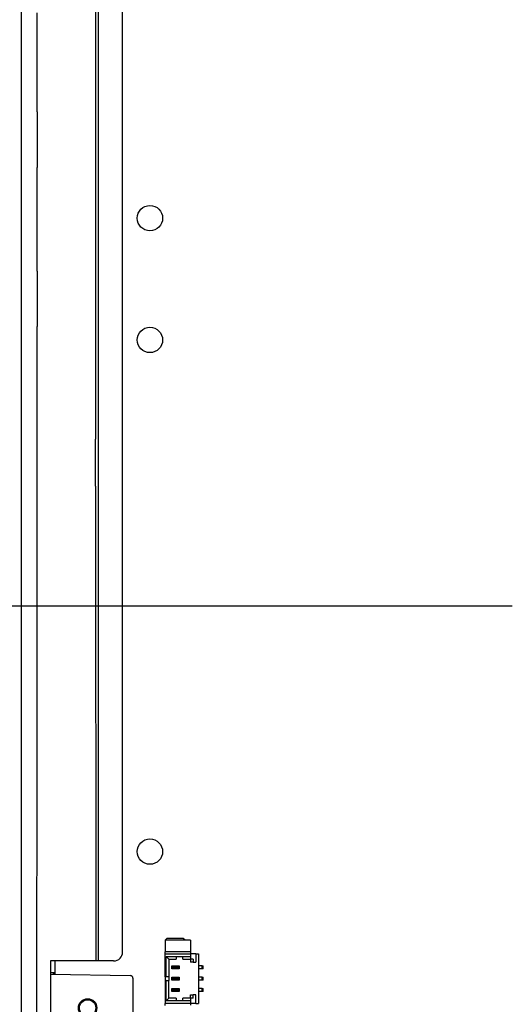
# Model space of a CAD drawing. Header units: millimetres. Extents: x 618 to 1482, y 17 to 575.
# Tile 21 of 90: x 937 to 978, y 203 to 285. Entities that reach past the tile are written whole.
import ezdxf

# ---------------------------------------------------------------- set-up
doc = ezdxf.new("R2010")
doc.units = ezdxf.units.MM
doc.layers.add('1', color=7, linetype='Continuous')
doc.styles.add('CONVERTER_11', font='txt.shx', dxfattribs={"width": 0.9})
doc.dimstyles.new('ME10_DIM_17', dxfattribs={"dimtxt": 4.666667, "dimasz": 0.18, "dimexe": 2.706667, "dimexo": 1.693333, "dimgap": 3.386667, "dimtad": 1, "dimlfac": 0.03937, "dimzin": 4, "dimdsep": 46, "dimtxsty": 'CONVERTER_11', "dimsah": 1, "dimcen": 0.09, "dimclrd": 140, "dimclre": 140, "dimclrt": 4, "dimadec": 0, "dimazin": 0, "dimtfac": 1, "dimtdec": 4, "dimtix": 1, "dimtofl": 0, "dimtmove": 0, "dimatfit": 0, "dimfxl": 1, "dimtolj": 1, "dimtzin": 0, "dimarcsym": 0})

# ---------------------------------------------------------------- blocks, each defined once
blk = doc.blocks.new('cu_bee7s_cca__41', base_point=(1238.76, 264.91))
at = {"color": 124, "linetype": 'Continuous'}
for p, q in [((1251.76, 371.41), (1251.76, 378.94)), ((1251.76, 369.63), (1251.76, 371.41)), ((1251.76, 369.5), (1251.76, 369.63)), ((1251.76, 369.5), (1251.76, 363.37)), ((1251.76, 363.23), (1251.76, 363.37)), ((1251.76, 361.46), (1251.76, 363.23)), ((1251.76, 353.81), (1251.76, 361.46)), ((1251.76, 352.03), (1251.76, 353.81)), ((1251.76, 351.9), (1251.76, 352.03)), ((1251.76, 351.9), (1251.76, 345.77)), ((1251.76, 345.63), (1251.76, 345.77)), ((1251.76, 343.86), (1251.76, 345.63)), ((1251.76, 336.33), (1251.76, 343.86)), ((1258.21, 328.13), (1258.21, 333.33)), ((1251.76, 301.69), (1251.76, 325.13))]:
    blk.add_line(p, q, dxfattribs=at)
at = {"color": 7, "linetype": 'Continuous'}
for p, q in [((1266.09, 278.16), (1265.89, 277.96)), ((1265.89, 277.96), (1265.89, 276.66)), ((1268.09, 277.96), (1265.89, 277.96)), ((1267.89, 278.16), (1266.09, 278.16)), ((1268.09, 277.96), (1267.89, 278.16)), ((1268.69, 277.96), (1268.09, 277.96)), ((1268.69, 277.96), (1268.69, 276.66)), ((1266.11, 276.68), (1265.89, 276.66)), ((1265.89, 276.46), (1265.89, 276.66)), ((1265.89, 273.91), (1265.89, 276.46)), ((1265.89, 276.46), (1268.69, 276.46)), ((1268.69, 276.66), (1266.11, 276.68)), ((1268.69, 276.66), (1268.69, 276.46)), ((1268.69, 276.46), (1268.69, 276.16)), ((1269.29, 276.46), (1268.69, 276.46)), ((1269.29, 276.46), (1269.59, 276.46)), ((1269.29, 276.46), (1269.29, 275.51)), ((1269.59, 276.46), (1269.59, 270.96)), ((1253.76, 274.2), (1253.76, 275.66)), ((1265.99, 276.16), (1267.09, 276.16)), ((1266.29, 275.86), (1265.99, 276.16)), ((1265.99, 273.91), (1265.99, 276.16)), ((1266.29, 275.86), (1267.09, 275.86)), ((1266.29, 275.86), (1266.29, 273.91)), ((1267.09, 276.16), (1267.09, 275.86)), ((1267.09, 276.16), (1267.84, 276.16)), ((1267.84, 275.86), (1267.84, 276.16)), ((1267.84, 276.16), (1268.69, 276.16)), ((1267.84, 275.86), (1268.69, 275.86)), ((1268.69, 276.16), (1268.69, 275.86)), ((1268.69, 275.86), (1268.69, 275.51)), ((1268.99, 275.86), (1268.69, 275.86)), ((1268.99, 275.51), (1268.69, 275.51)), ((1268.99, 275.86), (1268.99, 275.51)), ((1268.99, 275.51), (1269.29, 275.51)), ((1266.62, 275.12), (1267.42, 275.12)), ((1266.62, 274.8), (1266.62, 275.12)), ((1266.72, 275.02), (1266.62, 275.12)), ((1266.72, 274.9), (1266.62, 274.8)), ((1267.42, 274.8), (1266.62, 274.8)), ((1266.72, 275.02), (1267.32, 275.02)), ((1266.72, 274.9), (1266.72, 275.02)), ((1267.32, 274.9), (1266.72, 274.9)), ((1267.32, 275.02), (1267.42, 275.12)), ((1267.32, 275.02), (1267.32, 274.9)), ((1267.32, 274.9), (1267.42, 274.8)), ((1267.42, 275.12), (1267.42, 274.8)), ((1269.99, 275.12), (1269.59, 275.12)), ((1269.99, 274.8), (1269.59, 274.8)), ((1269.99, 275.12), (1270.09, 275.12)), ((1269.99, 274.8), (1269.99, 275.12)), ((1270.09, 274.8), (1269.99, 274.8)), ((1270.09, 274.8), (1270.09, 275.12)), ((1265.99, 273.91), (1265.89, 273.91)), ((1265.89, 273.91), (1265.89, 273.51)), ((1265.99, 273.51), (1265.89, 273.51)), ((1265.89, 273.51), (1265.89, 270.96)), ((1266.29, 273.91), (1265.99, 273.91)), ((1265.99, 273.51), (1266.29, 273.51)), ((1265.99, 271.26), (1265.99, 273.51)), ((1266.29, 273.91), (1266.29, 273.51)), ((1266.29, 271.56), (1266.29, 273.51)), ((1266.62, 273.87), (1267.42, 273.87)), ((1266.62, 273.55), (1266.62, 273.87)), ((1266.72, 273.77), (1266.62, 273.87)), ((1266.72, 273.65), (1266.62, 273.55)), ((1267.42, 273.55), (1266.62, 273.55)), ((1266.72, 273.65), (1266.72, 273.77)), ((1266.72, 273.77), (1267.32, 273.77)), ((1267.32, 273.65), (1266.72, 273.65)), ((1267.32, 273.77), (1267.42, 273.87)), ((1267.32, 273.77), (1267.32, 273.65)), ((1267.32, 273.65), (1267.42, 273.55)), ((1267.42, 273.87), (1267.42, 273.55)), ((1269.99, 273.87), (1269.59, 273.87)), ((1269.99, 273.55), (1269.59, 273.55)), ((1269.99, 273.87), (1270.09, 273.87)), ((1269.99, 273.55), (1269.99, 273.87)), ((1270.09, 273.55), (1269.99, 273.55)), ((1270.09, 273.55), (1270.09, 273.87)), ((1266.62, 272.62), (1267.42, 272.62)), ((1266.62, 272.3), (1266.62, 272.62)), ((1266.72, 272.52), (1266.62, 272.62)), ((1266.72, 272.4), (1266.62, 272.3)), ((1267.42, 272.3), (1266.62, 272.3)), ((1266.72, 272.52), (1267.32, 272.52)), ((1266.72, 272.4), (1266.72, 272.52)), ((1267.32, 272.4), (1266.72, 272.4)), ((1267.32, 272.52), (1267.42, 272.62)), ((1267.32, 272.52), (1267.32, 272.4)), ((1267.32, 272.4), (1267.42, 272.3)), ((1267.42, 272.62), (1267.42, 272.3)), ((1269.99, 272.62), (1269.59, 272.62)), ((1269.99, 272.3), (1269.59, 272.3)), ((1269.99, 272.62), (1270.09, 272.62)), ((1269.99, 272.3), (1269.99, 272.62)), ((1270.09, 272.3), (1269.99, 272.3)), ((1270.09, 272.3), (1270.09, 272.62)), ((1265.89, 270.74), (1265.89, 270.96)), ((1268.69, 270.96), (1265.89, 270.96)), ((1266.29, 271.56), (1265.99, 271.26)), ((1267.09, 271.26), (1265.99, 271.26)), ((1267.09, 271.56), (1266.29, 271.56)), ((1267.09, 271.56), (1267.09, 271.26)), ((1267.84, 271.26), (1267.09, 271.26)), ((1267.84, 271.26), (1267.84, 271.56)), ((1268.69, 271.56), (1267.84, 271.56)), ((1268.69, 271.26), (1267.84, 271.26)), ((1268.69, 271.91), (1268.99, 271.91)), ((1268.69, 271.56), (1268.69, 271.91)), ((1268.69, 271.56), (1268.69, 271.26)), ((1268.99, 271.56), (1268.69, 271.56)), ((1268.69, 271.26), (1268.69, 270.96)), ((1269.29, 270.96), (1268.69, 270.96)), ((1268.69, 270.96), (1268.69, 270.76)), ((1269.29, 271.91), (1268.99, 271.91)), ((1268.99, 271.56), (1268.99, 271.91)), ((1269.29, 270.96), (1269.29, 271.91)), ((1269.29, 270.96), (1269.59, 270.96))]:
    blk.add_line(p, q, dxfattribs=at)
for centre in [(1264.21, 357.76), (1264.21, 344.29), (1264.21, 287.74)]:
    blk.add_circle(centre, 1.4, dxfattribs=at)
blk = doc.blocks.new('FACEPLATE_BEE7S_C-B7-721M_REV_0_PRT__42', base_point=(1239.32, 250.58))
at = {"color": 124, "linetype": 'Continuous'}
for p, q in [((1258.53, 275.66), (1258.56, 447.53)), ((1258.21, 381.94), (1258.21, 333.33)), ((1251.76, 378.94), (1251.76, 380.43)), ((1251.76, 371.41), (1251.76, 378.94)), ((1251.76, 369.63), (1251.76, 371.41)), ((1251.76, 369.5), (1251.76, 369.63)), ((1251.76, 369.5), (1251.76, 363.37)), ((1251.76, 363.23), (1251.76, 363.37)), ((1251.76, 361.46), (1251.76, 363.23)), ((1251.76, 353.81), (1251.76, 361.46)), ((1251.76, 352.03), (1251.76, 353.81)), ((1251.76, 351.9), (1251.76, 352.03)), ((1251.76, 351.9), (1251.76, 345.77)), ((1251.76, 345.63), (1251.76, 345.77)), ((1251.76, 343.86), (1251.76, 345.63)), ((1251.76, 336.33), (1251.76, 343.86)), ((1251.76, 334.83), (1251.76, 336.33)), ((1251.76, 326.63), (1251.76, 334.83)), ((1258.21, 328.13), (1258.21, 333.33)), ((1258.21, 328.13), (1258.23, 275.66)), ((1251.76, 325.13), (1251.76, 326.63)), ((1251.76, 301.69), (1251.76, 325.13)), ((1251.72, 265.66), (1251.76, 301.69))]:
    blk.add_line(p, q, dxfattribs=at)
at = {"color": 7, "linetype": 'Continuous'}
for p, q in [((1250.02, 265.66), (1250.03, 423.53)), ((1261.2, 276.66), (1261.2, 418.23)), ((1253.22, 275.66), (1253.22, 266.67)), ((1258.23, 275.66), (1253.22, 275.66)), ((1258.53, 275.66), (1258.23, 275.66)), ((1260.2, 275.66), (1258.53, 275.66)), ((1253.76, 274.36), (1253.22, 274.36)), ((1253.5, 274.2), (1253.76, 274.36)), ((1253.22, 274.21), (1262.04, 274.05)), ((1262.33, 273.75), (1262.33, 265.46))]:
    blk.add_line(p, q, dxfattribs=at)
for radius in [1.02, 0.898]:
    blk.add_circle((1257.33, 270.47), radius, dxfattribs=at)
for centre, radius, start, end in [((1260.2, 276.66), 1, 270, 0), ((1262.03, 273.75), 0.3, 0, 89)]:
    blk.add_arc(centre, radius, start, end, dxfattribs=at)
blk = doc.blocks.new('cu_ATCA-3671__43', base_point=(1219.89, 250.58))
for name, p in [('FACEPLATE_BEE7S_C-B7-721M_REV_0_PRT__42', (1239.32, 250.58)), ('cu_bee7s_cca__41', (1238.76, 264.91))]:
    blk.add_blockref(name, p)
blk = doc.blocks.new('*D95')
at = {"layer": '1', "color": 140, "linetype": 'Continuous'}
blk.add_line((1304.22, 314.88), (1219.18, 314.88), dxfattribs=at)
at = {"layer": '1', "color": 4, "style": 'CONVERTER_11', "width": 0.9}
blk.add_text('11.00', height=4.667, dxfattribs=at).set_placement((1201.68, 312.55))
blk = doc.blocks.new('FRONT1', base_point=(1393.512, 426.04))
blk.add_blockref('cu_ATCA-3671__43', (1219.889, 250.575))
at = {"layer": '1'}
dim = blk.add_ordinate_dim(feature_location=(1305.911, 314.882), offset=(-86.731, 0), dtype=0, origin=(1233.619, 594.19), dimstyle='ME10_DIM_17', dxfattribs=at)
dim.commit()
dim.dimension.update_dxf_attribs({"geometry": '*D95', "text_midpoint": (1208.735, 314.882)})

msp = doc.modelspace()

# ---------------------------------------------------------------- block references
at = {"xscale": 0.75, "yscale": 0.75, "zscale": 0.75}
msp.add_blockref('FRONT1', (1045.134, 319.53), dxfattribs=at)

doc.saveas('drawing.dxf')
